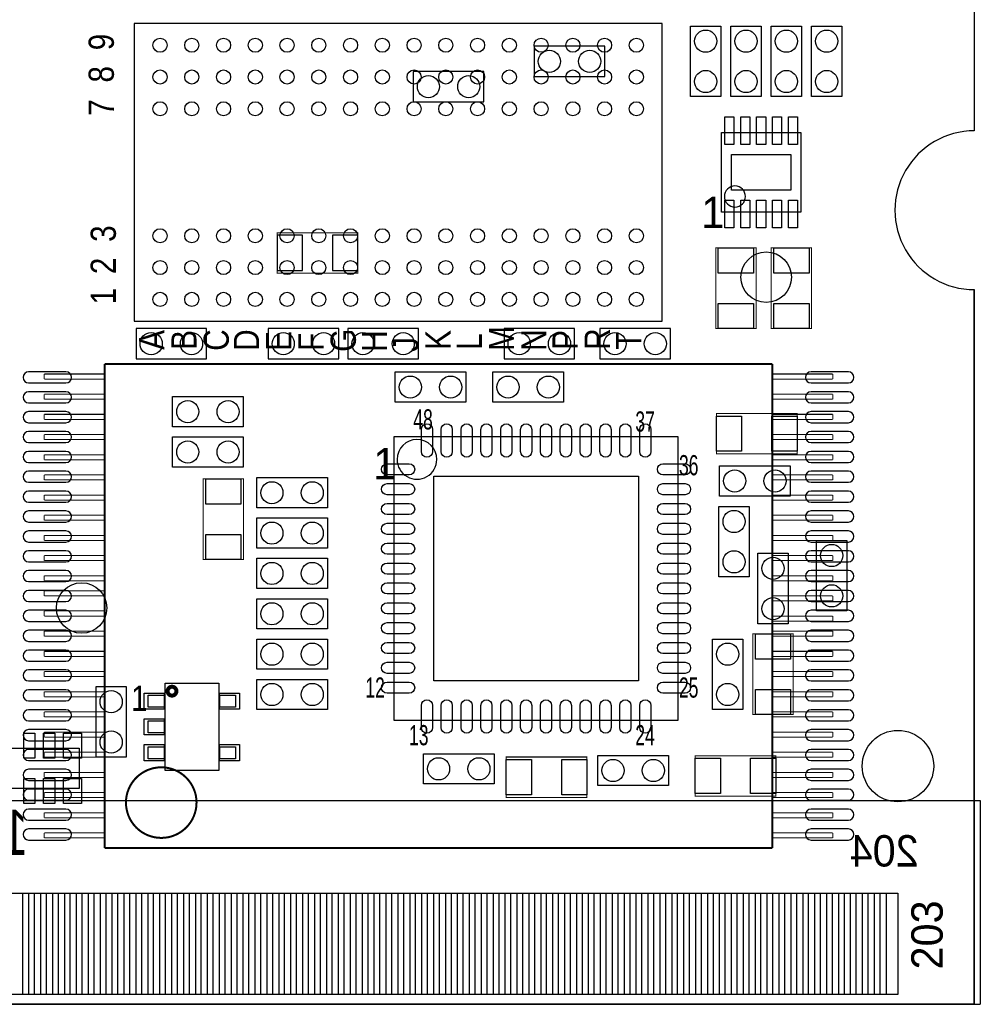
# Model space of a CAD drawing. Extents: x 0 to 67.8, y -2.4 to 38.6.
# Tile 5 of 6: x 43.6 to 67.8, y 0 to 24.8. Entities that reach past the tile are written whole.
import ezdxf
from ezdxf.enums import TextEntityAlignment as Align

# ---------------------------------------------------------------- set-up
doc = ezdxf.new("R2010")
doc.units = 0
for name, color, linetype in [('BG_OUTLINE', 3, 'CONTINUOUS'), ('PG_ASSEMBLY_BOTTOM', 4, 'CONTINUOUS'), ('PG_ASSEMBLY_TOP', 5, 'CONTINUOUS'), ('PIN_BOTTOM', 7, 'CONTINUOUS'), ('PIN_TOP', 6, 'CONTINUOUS')]:
    doc.layers.add(name, color=color, linetype=linetype)

msp = doc.modelspace()

# ---------------------------------------------------------------- linework, layer by layer
at = {"layer": 'BG_OUTLINE'}
msp.add_lwpolyline([(67.600068, 0), (25.299924, 0), (25.299924, 3.75412, 0.414116), (24.800052, 4.253992, 0.414221), (24.299926, 3.75412), (24.299926, 0), (0, 0), (0, 17.999964, 0.41415), (1.999996, 19.99996, 0.414214), (0, 21.999956), (0, 38.600126), (67.600068, 38.600126), (67.600068, 21.999956, 1.000034), (67.600068, 17.999964)], format="xyb", close=True, dxfattribs=at)
for points in [[(67.600068, 37.500052), (67.600068, 21.999956)], [(67.600068, 0), (67.600068, 17.999964)], [(67.600068, 17.999964), (67.600068, 0)], [(25.30094, 3.75412), (25.30094, 0), (67.750944, 0)], [(25.299924, 0), (67.600068, 0)], [(67.600068, 0), (25.299924, 0)]]:
    msp.add_lwpolyline(points, dxfattribs=at)
msp.add_lwpolyline([(67.600068, 21.999956, 1.000034), (67.600068, 17.999964)], format="xyb", dxfattribs=at)
msp.add_lwpolyline([(67.600068, 21.999956, 1.000034), (67.600068, 17.999964)], format="xyb", dxfattribs=at)
at = {"layer": 'PG_ASSEMBLY_BOTTOM'}
for points in [[(58.293, 24.13), (56.515, 24.13), (56.515, 23.368), (58.293, 23.368)], [(55.245, 23.495), (53.467, 23.495), (53.467, 22.733), (55.245, 22.733)], [(48.26, 17.018), (46.482, 17.018), (46.482, 16.256), (48.26, 16.256)], [(49.8094, 16.256), (51.5874, 16.256), (51.5874, 17.018), (49.8094, 17.018)], [(51.816, 16.256), (53.594, 16.256), (53.594, 17.018), (51.816, 17.018)], [(55.753, 16.256), (57.531, 16.256), (57.531, 17.018), (55.753, 17.018)], [(59.944, 17.018), (58.166, 17.018), (58.166, 16.256), (59.944, 16.256)]]:
    msp.add_lwpolyline(points, close=True, dxfattribs=at)
at = {"layer": 'PG_ASSEMBLY_BOTTOM', "const_width": 0.0254}
msp.add_lwpolyline([(50.038, 18.415), (52.07, 18.415), (52.07, 19.431), (50.038, 19.431)], close=True, dxfattribs=at)
at = {"layer": 'PG_ASSEMBLY_BOTTOM'}
for points, const_width in [([(62.5094, 16.129), (45.6946, 16.129)], 0.0508), ([(45.6946, 16.129), (45.6946, 3.937)], 0.0508), ([(62.5094, 3.937), (62.5094, 16.129)], 0.0508), ([(44.1706, 15.875), (45.6946, 15.875)], 0.0254), ([(44.1706, 15.748), (44.1706, 15.875)], 0.0254), ([(62.5094, 15.875), (64.0334, 15.875)], 0.0254), ([(64.0334, 15.875), (64.0334, 15.748)], 0.0254), ([(45.6946, 15.748), (44.1706, 15.748)], 0.0254), ([(64.0334, 15.748), (62.5094, 15.748)], 0.0254), ([(44.1706, 15.367), (45.6946, 15.367)], 0.0254), ([(44.1706, 15.24), (44.1706, 15.367)], 0.0254), ([(62.5094, 15.367), (64.0334, 15.367)], 0.0254), ([(64.0334, 15.367), (64.0334, 15.24)], 0.0254), ([(45.6946, 15.24), (44.1706, 15.24)], 0.0254), ([(64.0334, 15.24), (62.5094, 15.24)], 0.0254), ([(44.1706, 14.859), (45.6946, 14.859)], 0.0254), ([(44.1706, 14.732), (44.1706, 14.859)], 0.0254), ([(45.6946, 14.732), (44.1706, 14.732)], 0.0254), ([(62.5094, 14.859), (64.0334, 14.859)], 0.0254), ([(64.0334, 14.732), (62.5094, 14.732)], 0.0254), ([(64.0334, 14.859), (64.0334, 14.732)], 0.0254), ([(44.1706, 14.351), (45.6946, 14.351)], 0.0254), ([(44.1706, 14.224), (44.1706, 14.351)], 0.0254), ([(45.6946, 14.224), (44.1706, 14.224)], 0.0254), ([(62.5094, 14.351), (64.0334, 14.351)], 0.0254), ([(64.0334, 14.224), (62.5094, 14.224)], 0.0254), ([(64.0334, 14.351), (64.0334, 14.224)], 0.0254), ([(44.1706, 13.843), (45.6946, 13.843)], 0.0254), ([(44.1706, 13.716), (44.1706, 13.843)], 0.0254), ([(45.6946, 13.716), (44.1706, 13.716)], 0.0254), ([(62.5094, 13.843), (64.0334, 13.843)], 0.0254), ([(64.0334, 13.716), (62.5094, 13.716)], 0.0254), ([(64.0334, 13.843), (64.0334, 13.716)], 0.0254), ([(44.1706, 13.335), (45.6946, 13.335)], 0.0254), ([(44.1706, 13.208), (44.1706, 13.335)], 0.0254), ([(45.6946, 13.208), (44.1706, 13.208)], 0.0254), ([(62.5094, 13.335), (64.0334, 13.335)], 0.0254), ([(64.0334, 13.208), (62.5094, 13.208)], 0.0254), ([(64.0334, 13.335), (64.0334, 13.208)], 0.0254), ([(44.1706, 12.827), (45.6946, 12.827)], 0.0254), ([(44.1706, 12.7), (44.1706, 12.827)], 0.0254), ([(45.6946, 12.7), (44.1706, 12.7)], 0.0254), ([(62.5094, 12.827), (64.0334, 12.827)], 0.0254), ([(64.0334, 12.7), (62.5094, 12.7)], 0.0254), ([(64.0334, 12.827), (64.0334, 12.7)], 0.0254), ([(44.1706, 12.319), (45.6946, 12.319)], 0.0254), ([(44.1706, 12.192), (44.1706, 12.319)], 0.0254), ([(45.6946, 12.192), (44.1706, 12.192)], 0.0254), ([(62.5094, 12.319), (64.0334, 12.319)], 0.0254), ([(64.0334, 12.192), (62.5094, 12.192)], 0.0254), ([(64.0334, 12.319), (64.0334, 12.192)], 0.0254), ([(44.1706, 11.811), (45.6946, 11.811)], 0.0254), ([(44.1706, 11.684), (44.1706, 11.811)], 0.0254), ([(45.6946, 11.684), (44.1706, 11.684)], 0.0254), ([(62.5094, 11.811), (64.0334, 11.811)], 0.0254), ([(64.0334, 11.684), (62.5094, 11.684)], 0.0254), ([(64.0334, 11.811), (64.0334, 11.684)], 0.0254), ([(44.1706, 11.303), (45.6946, 11.303)], 0.0254), ([(44.1706, 11.176), (44.1706, 11.303)], 0.0254), ([(45.6946, 11.176), (44.1706, 11.176)], 0.0254), ([(62.5094, 11.303), (64.0334, 11.303)], 0.0254), ([(64.0334, 11.176), (62.5094, 11.176)], 0.0254), ([(64.0334, 11.303), (64.0334, 11.176)], 0.0254), ([(44.1706, 10.795), (45.6946, 10.795)], 0.0254), ([(44.1706, 10.668), (44.1706, 10.795)], 0.0254), ([(45.6946, 10.668), (44.1706, 10.668)], 0.0254), ([(62.5094, 10.795), (64.0334, 10.795)], 0.0254), ([(64.0334, 10.668), (62.5094, 10.668)], 0.0254), ([(64.0334, 10.795), (64.0334, 10.668)], 0.0254), ([(44.1706, 10.414), (45.6946, 10.414)], 0.0254), ([(44.1706, 10.287), (44.1706, 10.414)], 0.0254), ([(45.6946, 10.287), (44.1706, 10.287)], 0.0254), ([(62.5094, 10.287), (64.0334, 10.287)], 0.0254), ([(64.0334, 10.16), (62.5094, 10.16)], 0.0254), ([(64.0334, 10.287), (64.0334, 10.16)], 0.0254), ([(44.1706, 9.906), (45.6946, 9.906)], 0.0254), ([(44.1706, 9.779), (44.1706, 9.906)], 0.0254), ([(45.6946, 9.779), (44.1706, 9.779)], 0.0254), ([(62.5094, 9.779), (64.0334, 9.779)], 0.0254), ([(64.0334, 9.779), (64.0334, 9.652)], 0.0254), ([(64.0334, 9.652), (62.5094, 9.652)], 0.0254), ([(44.1706, 9.398), (45.6946, 9.398)], 0.0254), ([(44.1706, 9.271), (44.1706, 9.398)], 0.0254), ([(45.6946, 9.271), (44.1706, 9.271)], 0.0254), ([(62.5094, 9.398), (64.0334, 9.398)], 0.0254), ([(64.0334, 9.271), (62.5094, 9.271)], 0.0254), ([(64.0334, 9.398), (64.0334, 9.271)], 0.0254), ([(44.1706, 8.89), (45.6946, 8.89)], 0.0254), ([(44.1706, 8.763), (44.1706, 8.89)], 0.0254), ([(45.6946, 8.763), (44.1706, 8.763)], 0.0254), ([(62.5094, 8.89), (64.0334, 8.89)], 0.0254), ([(64.0334, 8.763), (62.5094, 8.763)], 0.0254), ([(64.0334, 8.89), (64.0334, 8.763)], 0.0254), ([(44.1706, 8.382), (45.6946, 8.382)], 0.0254), ([(44.1706, 8.255), (44.1706, 8.382)], 0.0254), ([(45.6946, 8.255), (44.1706, 8.255)], 0.0254), ([(62.5094, 8.382), (64.0334, 8.382)], 0.0254), ([(64.0334, 8.255), (62.5094, 8.255)], 0.0254), ([(64.0334, 8.382), (64.0334, 8.255)], 0.0254), ([(44.1706, 7.874), (45.6946, 7.874)], 0.0254), ([(44.1706, 7.747), (44.1706, 7.874)], 0.0254), ([(45.6946, 7.747), (44.1706, 7.747)], 0.0254), ([(62.5094, 7.874), (64.0334, 7.874)], 0.0254), ([(64.0334, 7.747), (62.5094, 7.747)], 0.0254), ([(64.0334, 7.874), (64.0334, 7.747)], 0.0254), ([(44.1706, 7.366), (45.6946, 7.366)], 0.0254), ([(44.1706, 7.239), (44.1706, 7.366)], 0.0254), ([(45.6946, 7.239), (44.1706, 7.239)], 0.0254), ([(62.5094, 7.366), (64.0334, 7.366)], 0.0254), ([(64.0334, 7.239), (62.5094, 7.239)], 0.0254), ([(64.0334, 7.366), (64.0334, 7.239)], 0.0254), ([(44.1706, 6.858), (45.6946, 6.858)], 0.0254), ([(44.1706, 6.731), (44.1706, 6.858)], 0.0254), ([(45.6946, 6.731), (44.1706, 6.731)], 0.0254), ([(62.5094, 6.858), (64.0334, 6.858)], 0.0254), ([(64.0334, 6.731), (62.5094, 6.731)], 0.0254), ([(64.0334, 6.858), (64.0334, 6.731)], 0.0254), ([(44.1706, 6.35), (45.6946, 6.35)], 0.0254), ([(44.1706, 6.223), (44.1706, 6.35)], 0.0254), ([(45.6946, 6.223), (44.1706, 6.223)], 0.0254), ([(62.5094, 6.35), (64.0334, 6.35)], 0.0254), ([(64.0334, 6.223), (62.5094, 6.223)], 0.0254), ([(64.0334, 6.35), (64.0334, 6.223)], 0.0254), ([(44.1706, 5.842), (45.6946, 5.842)], 0.0254), ([(44.1706, 5.715), (44.1706, 5.842)], 0.0254), ([(45.6946, 5.715), (44.1706, 5.715)], 0.0254), ([(62.5094, 5.842), (64.0334, 5.842)], 0.0254), ([(64.0334, 5.715), (62.5094, 5.715)], 0.0254), ([(64.0334, 5.842), (64.0334, 5.715)], 0.0254), ([(44.1706, 5.334), (45.6946, 5.334)], 0.0254), ([(44.1706, 5.207), (44.1706, 5.334)], 0.0254), ([(45.6946, 5.207), (44.1706, 5.207)], 0.0254), ([(62.5094, 5.334), (64.0334, 5.334)], 0.0254), ([(64.0334, 5.207), (62.5094, 5.207)], 0.0254), ([(64.0334, 5.334), (64.0334, 5.207)], 0.0254), ([(44.1706, 4.826), (45.6946, 4.826)], 0.0254), ([(44.1706, 4.699), (44.1706, 4.826)], 0.0254), ([(62.5094, 4.826), (64.0334, 4.826)], 0.0254), ([(64.0334, 4.826), (64.0334, 4.699)], 0.0254), ([(45.6946, 4.699), (44.1706, 4.699)], 0.0254), ([(64.0334, 4.699), (62.5094, 4.699)], 0.0254), ([(44.1706, 4.318), (45.6946, 4.318)], 0.0254), ([(44.1706, 4.191), (44.1706, 4.318)], 0.0254), ([(62.5094, 4.318), (64.0334, 4.318)], 0.0254), ([(64.0334, 4.318), (64.0334, 4.191)], 0.0254), ([(45.6946, 4.191), (44.1706, 4.191)], 0.0254), ([(64.0334, 4.191), (62.5094, 4.191)], 0.0254), ([(45.6946, 3.937), (62.5094, 3.937)], 0.0508)]:
    msp.add_lwpolyline(points, dxfattribs=dict(at, const_width=const_width))
at = {"layer": 'PG_ASSEMBLY_BOTTOM', "const_width": 0.0508}
msp.add_lwpolyline([(48.006, 5.08, 1), (46.228, 5.08, 1)], format="xyb", close=True, dxfattribs=at)
at = {"layer": 'PG_ASSEMBLY_TOP'}
for points in [[(59.735974, 17.204944), (59.735974, 24.705056), (46.436026, 24.705056), (46.436026, 17.204944)], [(61.214, 24.638), (61.214, 22.86), (60.452, 22.86), (60.452, 24.638)], [(61.468, 22.86), (61.468, 24.638), (62.23, 24.638), (62.23, 22.86)], [(63.246, 24.638), (63.246, 22.86), (62.484, 22.86), (62.484, 24.638)], [(64.262, 24.638), (64.262, 22.86), (63.5, 22.86), (63.5, 24.638)], [(61.230002, 21.954998), (63.229998, 21.954998), (63.229998, 19.955002), (61.230002, 19.955002)], [(54.7878, 15.1638), (53.0098, 15.1638), (53.0098, 15.9258), (54.7878, 15.9258)], [(57.25033, 15.1638), (55.47233, 15.1638), (55.47233, 15.9258), (57.25033, 15.9258)], [(49.182274, 14.545564), (47.404274, 14.545564), (47.404274, 15.307564), (49.182274, 15.307564)], [(49.182274, 13.529564), (47.404274, 13.529564), (47.404274, 14.291564), (49.182274, 14.291564)], [(52.9844, 7.149338), (52.9844, 14.299438), (60.1345, 14.299438), (60.1345, 7.149338)], [(62.96025, 12.799568), (61.18225, 12.799568), (61.18225, 13.561568), (62.96025, 13.561568)], [(49.52365, 13.264388), (51.30165, 13.264388), (51.30165, 12.502388), (49.52365, 12.502388)], [(61.929264, 12.54125), (61.929264, 10.76325), (61.167264, 10.76325), (61.167264, 12.54125)], [(49.52365, 12.248388), (51.30165, 12.248388), (51.30165, 11.486388), (49.52365, 11.486388)], [(63.627, 9.906), (63.627, 11.684), (64.389, 11.684), (64.389, 9.906)], [(49.52365, 11.232388), (51.30165, 11.232388), (51.30165, 10.470388), (49.52365, 10.470388)], [(62.90945, 11.359388), (62.90945, 9.581388), (62.14745, 9.581388), (62.14745, 11.359388)], [(49.52365, 10.216388), (51.30165, 10.216388), (51.30165, 9.454388), (49.52365, 9.454388)], [(49.52365, 9.200388), (51.30165, 9.200388), (51.30165, 8.438388), (49.52365, 8.438388)], [(61.76645, 9.200388), (61.76645, 7.422388), (61.00445, 7.422388), (61.00445, 9.200388)], [(49.52365, 8.184388), (51.30165, 8.184388), (51.30165, 7.422388), (49.52365, 7.422388)], [(45.475144, 6.224778), (45.475144, 8.002778), (46.237144, 8.002778), (46.237144, 6.224778)], [(47.212504, 8.086598), (48.563784, 8.086598), (48.563784, 5.886958), (47.212504, 5.886958)], [(46.788324, 7.786878), (47.187104, 7.786878), (47.187104, 7.487158), (46.788324, 7.487158)], [(48.589184, 7.786878), (48.987964, 7.786878), (48.987964, 7.487158), (48.589184, 7.487158)], [(46.788324, 7.136638), (47.187104, 7.136638), (47.187104, 6.836918), (46.788324, 6.836918)], [(43.0403, 6.4516), (45.0469, 6.4516), (45.0469, 5.4356), (43.0403, 5.4356)], [(46.788324, 6.486398), (47.187104, 6.486398), (47.187104, 6.186678), (46.788324, 6.186678)], [(48.589184, 6.486398), (48.987964, 6.486398), (48.987964, 6.186678), (48.589184, 6.186678)], [(53.72227, 6.312408), (55.50027, 6.312408), (55.50027, 5.550408), (53.72227, 5.550408)], [(58.11647, 6.269228), (59.89447, 6.269228), (59.89447, 5.507228), (58.11647, 5.507228)]]:
    msp.add_lwpolyline(points, close=True, dxfattribs=at)
for points in [[(61.834776, 20.3454, 1), (61.304424, 20.3454, 1)], [(54.059582, 13.724382, 1), (53.059318, 13.724394, 1)]]:
    msp.add_lwpolyline(points, format="xyb", close=True, dxfattribs=at)
at = {"layer": 'PG_ASSEMBLY_TOP', "const_width": 0.0254}
for points in [[(61.087, 17.018), (61.087, 19.05), (62.103, 19.05), (62.103, 17.018)], [(62.484, 17.018), (62.484, 19.05), (63.5, 19.05), (63.5, 17.018)], [(63.135256, 13.864082), (61.103256, 13.864082), (61.103256, 14.880082), (63.135256, 14.880082)], [(49.189386, 13.231622), (49.189386, 11.199622), (48.173386, 11.199622), (48.173386, 13.231622)], [(63.03645, 9.327388), (63.03645, 7.295388), (62.02045, 7.295388), (62.02045, 9.327388)], [(57.83961, 5.212588), (55.80761, 5.212588), (55.80761, 6.228588), (57.83961, 6.228588)], [(62.599062, 5.242814), (60.567062, 5.242814), (60.567062, 6.258814), (62.599062, 6.258814)]]:
    msp.add_lwpolyline(points, close=True, dxfattribs=at)
at = {"layer": 'PG_ASSEMBLY_TOP', "const_width": 0.09906}
msp.add_lwpolyline([(47.500032, 7.8867, 1), (47.276256, 7.886856, 1)], format="xyb", close=True, dxfattribs=at)
at = {"layer": 'PG_ASSEMBLY_TOP'}
msp.add_lwpolyline([(0.001016, 0), (0.001016, 5.129022), (67.750944, 5.129022), (67.750944, 0)], dxfattribs=at)
msp.add_lwpolyline([(24.300942, 0), (24.300942, 3.75412, -0.99992), (25.30094, 3.75412), (25.30094, 0), (67.750944, 0)], format="xyb", dxfattribs=at)
at = {"layer": 'PIN_BOTTOM'}
for points in [[(50.673, 18.4785), (50.673, 19.3675), (50.038, 19.3675), (50.038, 18.4785)], [(52.07, 18.4785), (52.07, 19.3675), (51.435, 19.3675), (51.435, 18.4785)], [(43.626024, 0.249936), (43.626024, 2.799842), (44.076112, 2.799842), (44.076112, 0.249936)], [(44.225972, 0.249936), (44.225972, 2.799842), (44.67606, 2.799842), (44.67606, 0.249936)], [(44.82592, 0.249936), (44.82592, 2.799842), (45.276008, 2.799842), (45.276008, 0.249936)], [(45.425868, 0.249936), (45.425868, 2.799842), (45.875956, 2.799842), (45.875956, 0.249936)], [(46.025816, 0.249936), (46.025816, 2.799842), (46.475904, 2.799842), (46.475904, 0.249936)], [(46.626018, 0.249936), (46.626018, 2.799842), (47.076106, 2.799842), (47.076106, 0.249936)], [(47.225966, 0.249936), (47.225966, 2.799842), (47.676054, 2.799842), (47.676054, 0.249936)], [(47.825914, 0.249936), (47.825914, 2.799842), (48.276002, 2.799842), (48.276002, 0.249936)], [(48.425862, 0.249936), (48.425862, 2.799842), (48.87595, 2.799842), (48.87595, 0.249936)], [(49.02581, 0.249936), (49.02581, 2.799842), (49.475898, 2.799842), (49.475898, 0.249936)], [(49.626012, 0.249936), (49.626012, 2.799842), (50.0761, 2.799842), (50.0761, 0.249936)], [(50.22596, 0.249936), (50.22596, 2.799842), (50.676048, 2.799842), (50.676048, 0.249936)], [(50.825908, 0.249936), (50.825908, 2.799842), (51.275996, 2.799842), (51.275996, 0.249936)], [(51.425856, 0.249936), (51.425856, 2.799842), (51.875944, 2.799842), (51.875944, 0.249936)], [(52.026058, 0.249936), (52.026058, 2.799842), (52.476146, 2.799842), (52.476146, 0.249936)], [(52.626006, 0.249936), (52.626006, 2.799842), (53.076094, 2.799842), (53.076094, 0.249936)], [(53.225954, 0.249936), (53.225954, 2.799842), (53.676042, 2.799842), (53.676042, 0.249936)], [(53.825902, 0.249936), (53.825902, 2.799842), (54.27599, 2.799842), (54.27599, 0.249936)], [(54.42585, 0.249936), (54.42585, 2.799842), (54.875938, 2.799842), (54.875938, 0.249936)], [(55.026052, 0.249936), (55.026052, 2.799842), (55.47614, 2.799842), (55.47614, 0.249936)], [(55.626, 0.249936), (55.626, 2.799842), (56.076088, 2.799842), (56.076088, 0.249936)], [(56.225948, 0.249936), (56.225948, 2.799842), (56.676036, 2.799842), (56.676036, 0.249936)], [(56.825896, 0.249936), (56.825896, 2.799842), (57.275984, 2.799842), (57.275984, 0.249936)], [(57.425844, 0.249936), (57.425844, 2.799842), (57.875932, 2.799842), (57.875932, 0.249936)], [(58.026046, 0.249936), (58.026046, 2.799842), (58.476134, 2.799842), (58.476134, 0.249936)], [(58.625994, 0.249936), (58.625994, 2.799842), (59.076082, 2.799842), (59.076082, 0.249936)], [(59.225942, 0.249936), (59.225942, 2.799842), (59.67603, 2.799842), (59.67603, 0.249936)], [(59.82589, 0.249936), (59.82589, 2.799842), (60.275978, 2.799842), (60.275978, 0.249936)], [(60.425838, 0.249936), (60.425838, 2.799842), (60.875926, 2.799842), (60.875926, 0.249936)], [(61.02604, 0.249936), (61.02604, 2.799842), (61.476128, 2.799842), (61.476128, 0.249936)], [(61.625988, 0.249936), (61.625988, 2.799842), (62.076076, 2.799842), (62.076076, 0.249936)], [(62.225936, 0.249936), (62.225936, 2.799842), (62.676024, 2.799842), (62.676024, 0.249936)], [(62.825884, 0.249936), (62.825884, 2.799842), (63.275972, 2.799842), (63.275972, 0.249936)], [(63.425832, 0.249936), (63.425832, 2.799842), (63.87592, 2.799842), (63.87592, 0.249936)], [(64.026034, 0.249936), (64.026034, 2.799842), (64.476122, 2.799842), (64.476122, 0.249936)], [(64.625982, 0.249936), (64.625982, 2.799842), (65.07607, 2.799842), (65.07607, 0.249936)], [(65.22593, 0.249936), (65.22593, 2.799842), (65.676018, 2.799842), (65.676018, 0.249936)]]:
    msp.add_lwpolyline(points, close=True, dxfattribs=at)
for points in [[(44.7167, 15.92834), (43.7769, 15.92834, 1), (43.7769, 15.64894), (44.7167, 15.64894, 1)], [(64.4271, 15.92834), (63.4873, 15.92834, 1), (63.4873, 15.64894), (64.4271, 15.64894, 1)], [(44.7167, 15.42796), (43.7769, 15.42796, 1), (43.7769, 15.14856), (44.7167, 15.14856, 1)], [(64.4271, 15.42796), (63.4873, 15.42796, 1), (63.4873, 15.14856), (64.4271, 15.14856, 1)], [(44.7167, 14.92758), (43.7769, 14.92758, 1), (43.7769, 14.64818), (44.7167, 14.64818, 1)], [(64.4271, 14.92758), (63.4873, 14.92758, 1), (63.4873, 14.64818), (64.4271, 14.64818, 1)], [(44.7167, 14.4272), (43.7769, 14.4272, 1), (43.7769, 14.1478), (44.7167, 14.1478, 1)], [(64.4271, 14.4272), (63.4873, 14.4272, 1), (63.4873, 14.1478), (64.4271, 14.1478, 1)], [(44.7167, 13.92682), (43.7769, 13.92682, 1), (43.7769, 13.64742), (44.7167, 13.64742, 1)], [(64.4271, 13.92682), (63.4873, 13.92682, 1), (63.4873, 13.64742), (64.4271, 13.64742, 1)], [(44.7167, 13.42644), (43.7769, 13.42644, 1), (43.7769, 13.14704), (44.7167, 13.14704, 1)], [(64.4271, 13.42644), (63.4873, 13.42644, 1), (63.4873, 13.14704), (64.4271, 13.14704, 1)], [(44.7167, 12.92606), (43.7769, 12.92606, 1), (43.7769, 12.64666), (44.7167, 12.64666, 1)], [(64.4271, 12.92606), (63.4873, 12.92606, 1), (63.4873, 12.64666), (64.4271, 12.64666, 1)], [(44.7167, 12.42568), (43.7769, 12.42568, 1), (43.7769, 12.14628), (44.7167, 12.14628, 1)], [(64.4271, 12.42568), (63.4873, 12.42568, 1), (63.4873, 12.14628), (64.4271, 12.14628, 1)], [(44.7167, 11.92276), (43.7769, 11.92276, 1), (43.7769, 11.64336), (44.7167, 11.64336, 1)], [(64.4271, 11.92276), (63.4873, 11.92276, 1), (63.4873, 11.64336), (64.4271, 11.64336, 1)], [(44.7167, 11.42492), (43.7769, 11.42492, 1), (43.7769, 11.14552), (44.7167, 11.14552, 1)], [(64.4271, 11.42492), (63.4873, 11.42492, 1), (63.4873, 11.14552), (64.4271, 11.14552, 1)], [(44.7167, 10.92454), (43.7769, 10.92454, 1), (43.7769, 10.64514), (44.7167, 10.64514, 1)], [(64.4271, 10.92454), (63.4873, 10.92454, 1), (63.4873, 10.64514), (64.4271, 10.64514, 1)], [(44.7167, 10.42162), (43.7769, 10.42162, 1), (43.7769, 10.14222), (44.7167, 10.14222, 1)], [(64.4271, 10.42162), (63.4873, 10.42162, 1), (63.4873, 10.14222), (64.4271, 10.14222, 1)], [(44.7167, 9.92378), (43.7769, 9.92378, 1), (43.7769, 9.64438), (44.7167, 9.64438, 1)], [(64.4271, 9.92378), (63.4873, 9.92378, 1), (63.4873, 9.64438), (64.4271, 9.64438, 1)], [(44.7167, 9.42086), (43.7769, 9.42086, 1), (43.7769, 9.14146), (44.7167, 9.14146, 1)], [(64.4271, 9.42086), (63.4873, 9.42086, 1), (63.4873, 9.14146), (64.4271, 9.14146, 1)], [(44.7167, 8.92048), (43.7769, 8.92048, 1), (43.7769, 8.64108), (44.7167, 8.64108, 1)], [(64.4271, 8.92048), (63.4873, 8.92048, 1), (63.4873, 8.64108), (64.4271, 8.64108, 1)], [(44.7167, 8.42264), (43.7769, 8.42264, 1), (43.7769, 8.14324), (44.7167, 8.14324, 1)], [(64.4271, 8.42264), (63.4873, 8.42264, 1), (63.4873, 8.14324), (64.4271, 8.14324, 1)], [(44.7167, 7.91972), (43.7769, 7.91972, 1), (43.7769, 7.64032), (44.7167, 7.64032, 1)], [(64.4271, 7.91972), (63.4873, 7.91972, 1), (63.4873, 7.64032), (64.4271, 7.64032, 1)], [(44.7167, 7.41934), (43.7769, 7.41934, 1), (43.7769, 7.13994), (44.7167, 7.13994, 1)], [(64.4271, 7.41934), (63.4873, 7.41934, 1), (63.4873, 7.13994), (64.4271, 7.13994, 1)], [(44.7167, 6.91896), (43.7769, 6.91896, 1), (43.7769, 6.63956), (44.7167, 6.63956, 1)], [(64.4271, 6.91896), (63.4873, 6.91896, 1), (63.4873, 6.63956), (64.4271, 6.63956, 1)], [(44.7167, 6.41858), (43.7769, 6.41858, 1), (43.7769, 6.13918), (44.7167, 6.13918, 1)], [(64.4271, 6.41858), (63.4873, 6.41858, 1), (63.4873, 6.13918), (64.4271, 6.13918, 1)], [(44.7167, 5.9182), (43.7769, 5.9182, 1), (43.7769, 5.6388), (44.7167, 5.6388, 1)], [(64.4271, 5.9182), (63.4873, 5.9182, 1), (63.4873, 5.6388), (64.4271, 5.6388, 1)], [(44.7167, 5.41782), (43.7769, 5.41782, 1), (43.7769, 5.13842), (44.7167, 5.13842, 1)], [(64.4271, 5.41782), (63.4873, 5.41782, 1), (63.4873, 5.13842), (64.4271, 5.13842, 1)], [(44.7167, 4.91744), (43.7769, 4.91744, 1), (43.7769, 4.63804), (44.7167, 4.63804, 1)], [(64.4271, 4.91744), (63.4873, 4.91744, 1), (63.4873, 4.63804), (64.4271, 4.63804, 1)], [(44.7167, 4.41706), (43.7769, 4.41706, 1), (43.7769, 4.13766), (44.7167, 4.13766, 1)], [(64.4271, 4.41706), (63.4873, 4.41706, 1), (63.4873, 4.13766), (64.4271, 4.13766, 1)]]:
    msp.add_lwpolyline(points, format="xyb", close=True, dxfattribs=at)
for centre, radius in [((56.896, 23.749), 0.2794), ((57.912, 23.749), 0.2794), ((53.848, 23.114), 0.2794), ((54.864, 23.114), 0.2794), ((62.357, 18.3134), 0.635), ((46.863, 16.637), 0.2794), ((47.879, 16.637), 0.2794), ((50.1904, 16.637), 0.2794), ((51.2064, 16.637), 0.2794), ((52.197, 16.637), 0.2794), ((53.213, 16.637), 0.2794), ((56.134, 16.637), 0.2794), ((57.15, 16.637), 0.2794), ((58.547, 16.637), 0.2794), ((59.563, 16.637), 0.2794), ((65.676018, 5.999988), 0.900049)]:
    msp.add_circle(centre, radius, dxfattribs=at)
at = {"layer": 'PIN_TOP'}
for points in [[(61.314838, 21.655024), (61.314838, 22.355048), (61.544962, 22.355048), (61.544962, 21.655024)], [(61.714888, 21.655024), (61.714888, 22.355048), (61.945012, 22.355048), (61.945012, 21.655024)], [(62.114938, 21.655024), (62.114938, 22.355048), (62.345062, 22.355048), (62.345062, 21.655024)], [(62.514988, 21.655024), (62.514988, 22.355048), (62.745112, 22.355048), (62.745112, 21.655024)], [(62.915038, 21.655024), (62.915038, 22.355048), (63.145162, 22.355048), (63.145162, 21.655024)], [(61.479938, 20.504912), (61.479938, 21.404834), (62.980062, 21.404834), (62.980062, 20.504912)], [(61.314838, 19.554952), (61.314838, 20.254976), (61.544962, 20.254976), (61.544962, 19.554952)], [(61.714888, 19.554952), (61.714888, 20.254976), (61.945012, 20.254976), (61.945012, 19.554952)], [(62.114938, 19.554952), (62.114938, 20.254976), (62.345062, 20.254976), (62.345062, 19.554952)], [(62.514988, 19.554952), (62.514988, 20.254976), (62.745112, 20.254976), (62.745112, 19.554952)], [(62.915038, 19.554952), (62.915038, 20.254976), (63.145162, 20.254976), (63.145162, 19.554952)], [(61.1505, 19.05), (62.0395, 19.05), (62.0395, 18.415), (61.1505, 18.415)], [(62.5475, 19.05), (63.4365, 19.05), (63.4365, 18.415), (62.5475, 18.415)], [(61.1505, 17.653), (62.0395, 17.653), (62.0395, 17.018), (61.1505, 17.018)], [(62.5475, 17.653), (63.4365, 17.653), (63.4365, 17.018), (62.5475, 17.018)], [(61.103256, 13.927582), (61.103256, 14.816582), (61.738256, 14.816582), (61.738256, 13.927582)], [(62.500256, 13.927582), (62.500256, 14.816582), (63.135256, 14.816582), (63.135256, 13.927582)], [(49.125886, 12.596622), (48.236886, 12.596622), (48.236886, 13.231622), (49.125886, 13.231622)], [(59.13755, 8.146288), (53.98135, 8.146288), (53.98135, 13.302488), (59.13755, 13.302488)], [(49.125886, 11.199622), (48.236886, 11.199622), (48.236886, 11.834622), (49.125886, 11.834622)], [(62.97295, 8.692388), (62.08395, 8.692388), (62.08395, 9.327388), (62.97295, 9.327388)], [(46.684184, 7.840218), (47.192184, 7.840218), (47.192184, 7.433818), (46.684184, 7.433818)], [(48.584104, 7.840218), (49.092104, 7.840218), (49.092104, 7.433818), (48.584104, 7.433818)], [(62.97295, 7.295388), (62.08395, 7.295388), (62.08395, 7.930388), (62.97295, 7.930388)], [(46.684184, 7.189978), (47.192184, 7.189978), (47.192184, 6.783578), (46.684184, 6.783578)], [(43.654218, 6.1976), (43.654218, 6.8326), (43.933618, 6.8326), (43.933618, 6.1976)], [(44.154344, 6.1976), (44.154344, 6.8326), (44.433744, 6.8326), (44.433744, 6.1976)], [(44.65447, 6.1976), (44.65447, 6.8326), (45.11167, 6.8326), (45.11167, 6.1976)], [(46.684184, 6.539738), (47.192184, 6.539738), (47.192184, 6.133338), (46.684184, 6.133338)], [(48.584104, 6.539738), (49.092104, 6.539738), (49.092104, 6.133338), (48.584104, 6.133338)], [(55.80761, 5.276088), (55.80761, 6.165088), (56.44261, 6.165088), (56.44261, 5.276088)], [(57.20461, 5.276088), (57.20461, 6.165088), (57.83961, 6.165088), (57.83961, 5.276088)], [(60.567062, 5.306314), (60.567062, 6.195314), (61.202062, 6.195314), (61.202062, 5.306314)], [(61.964062, 5.306314), (61.964062, 6.195314), (62.599062, 6.195314), (62.599062, 5.306314)], [(43.653456, 5.0546), (43.653456, 5.6896), (43.932856, 5.6896), (43.932856, 5.0546)], [(44.153582, 5.0546), (44.153582, 5.6896), (44.432982, 5.6896), (44.432982, 5.0546)], [(44.653708, 5.0546), (44.653708, 5.6896), (45.110908, 5.6896), (45.110908, 5.0546)], [(43.32605, 0.249936), (43.32605, 2.799842), (43.776138, 2.799842), (43.776138, 0.249936)], [(43.925998, 0.249936), (43.925998, 2.799842), (44.376086, 2.799842), (44.376086, 0.249936)], [(44.525946, 0.249936), (44.525946, 2.799842), (44.976034, 2.799842), (44.976034, 0.249936)], [(45.125894, 0.249936), (45.125894, 2.799842), (45.575982, 2.799842), (45.575982, 0.249936)], [(45.725842, 0.249936), (45.725842, 2.799842), (46.17593, 2.799842), (46.17593, 0.249936)], [(46.326044, 0.249936), (46.326044, 2.799842), (46.776132, 2.799842), (46.776132, 0.249936)], [(46.925992, 0.249936), (46.925992, 2.799842), (47.37608, 2.799842), (47.37608, 0.249936)], [(47.52594, 0.249936), (47.52594, 2.799842), (47.976028, 2.799842), (47.976028, 0.249936)], [(48.125888, 0.249936), (48.125888, 2.799842), (48.575976, 2.799842), (48.575976, 0.249936)], [(48.725836, 0.249936), (48.725836, 2.799842), (49.175924, 2.799842), (49.175924, 0.249936)], [(49.326038, 0.249936), (49.326038, 2.799842), (49.776126, 2.799842), (49.776126, 0.249936)], [(49.925986, 0.249936), (49.925986, 2.799842), (50.376074, 2.799842), (50.376074, 0.249936)], [(50.525934, 0.249936), (50.525934, 2.799842), (50.976022, 2.799842), (50.976022, 0.249936)], [(51.125882, 0.249936), (51.125882, 2.799842), (51.57597, 2.799842), (51.57597, 0.249936)], [(51.72583, 0.249936), (51.72583, 2.799842), (52.175918, 2.799842), (52.175918, 0.249936)], [(52.326032, 0.249936), (52.326032, 2.799842), (52.77612, 2.799842), (52.77612, 0.249936)], [(52.92598, 0.249936), (52.92598, 2.799842), (53.376068, 2.799842), (53.376068, 0.249936)], [(53.525928, 0.249936), (53.525928, 2.799842), (53.976016, 2.799842), (53.976016, 0.249936)], [(54.125876, 0.249936), (54.125876, 2.799842), (54.575964, 2.799842), (54.575964, 0.249936)], [(54.725824, 0.249936), (54.725824, 2.799842), (55.175912, 2.799842), (55.175912, 0.249936)], [(55.326026, 0.249936), (55.326026, 2.799842), (55.776114, 2.799842), (55.776114, 0.249936)], [(55.925974, 0.249936), (55.925974, 2.799842), (56.376062, 2.799842), (56.376062, 0.249936)], [(56.525922, 0.249936), (56.525922, 2.799842), (56.97601, 2.799842), (56.97601, 0.249936)], [(57.12587, 0.249936), (57.12587, 2.799842), (57.575958, 2.799842), (57.575958, 0.249936)], [(57.725818, 0.249936), (57.725818, 2.799842), (58.175906, 2.799842), (58.175906, 0.249936)], [(58.32602, 0.249936), (58.32602, 2.799842), (58.776108, 2.799842), (58.776108, 0.249936)], [(58.925968, 0.249936), (58.925968, 2.799842), (59.376056, 2.799842), (59.376056, 0.249936)], [(59.525916, 0.249936), (59.525916, 2.799842), (59.976004, 2.799842), (59.976004, 0.249936)], [(60.125864, 0.249936), (60.125864, 2.799842), (60.575952, 2.799842), (60.575952, 0.249936)], [(60.725812, 0.249936), (60.725812, 2.799842), (61.1759, 2.799842), (61.1759, 0.249936)], [(61.326014, 0.249936), (61.326014, 2.799842), (61.776102, 2.799842), (61.776102, 0.249936)], [(61.925962, 0.249936), (61.925962, 2.799842), (62.37605, 2.799842), (62.37605, 0.249936)], [(62.52591, 0.249936), (62.52591, 2.799842), (62.975998, 2.799842), (62.975998, 0.249936)], [(63.125858, 0.249936), (63.125858, 2.799842), (63.575946, 2.799842), (63.575946, 0.249936)], [(63.72606, 0.249936), (63.72606, 2.799842), (64.176148, 2.799842), (64.176148, 0.249936)], [(64.326008, 0.249936), (64.326008, 2.799842), (64.776096, 2.799842), (64.776096, 0.249936)], [(64.925956, 0.249936), (64.925956, 2.799842), (65.376044, 2.799842), (65.376044, 0.249936)]]:
    msp.add_lwpolyline(points, close=True, dxfattribs=at)
for points in [[(53.669692, 13.919962), (53.669692, 14.478762, -1), (53.949092, 14.478762), (53.949092, 13.919962, -1)], [(54.169818, 13.919962), (54.169818, 14.478762, -1), (54.449218, 14.478762), (54.449218, 13.919962, -1)], [(54.66969, 13.919962), (54.66969, 14.478762, -1), (54.94909, 14.478762), (54.94909, 13.919962, -1)], [(55.169816, 13.919962), (55.169816, 14.478762, -1), (55.449216, 14.478762), (55.449216, 13.919962, -1)], [(55.669688, 13.919962), (55.669688, 14.478762, -1), (55.949088, 14.478762), (55.949088, 13.919962, -1)], [(56.169814, 13.919962), (56.169814, 14.478762, -1), (56.449214, 14.478762), (56.449214, 13.919962, -1)], [(56.669686, 13.919962), (56.669686, 14.478762, -1), (56.949086, 14.478762), (56.949086, 13.919962, -1)], [(57.169812, 13.919962), (57.169812, 14.478762, -1), (57.449212, 14.478762), (57.449212, 13.919962, -1)], [(57.669684, 13.919962), (57.669684, 14.478762, -1), (57.949084, 14.478762), (57.949084, 13.919962, -1)], [(58.16981, 13.919962), (58.16981, 14.478762, -1), (58.44921, 14.478762), (58.44921, 13.919962, -1)], [(58.669682, 13.919962), (58.669682, 14.478762, -1), (58.949082, 14.478762), (58.949082, 13.919962, -1)], [(59.169808, 13.919962), (59.169808, 14.478762, -1), (59.449208, 14.478762), (59.449208, 13.919962, -1)], [(53.363876, 13.334746), (52.805076, 13.334746, -1), (52.805076, 13.614146), (53.363876, 13.614146, -1)], [(59.755024, 13.614146), (60.313824, 13.614146, -1), (60.313824, 13.334746), (59.755024, 13.334746, -1)], [(53.363876, 12.83462), (52.805076, 12.83462, -1), (52.805076, 13.11402), (53.363876, 13.11402, -1)], [(59.755024, 13.11402), (60.313824, 13.11402, -1), (60.313824, 12.83462), (59.755024, 12.83462, -1)], [(53.363876, 12.334748), (52.805076, 12.334748, -1), (52.805076, 12.614148), (53.363876, 12.614148, -1)], [(59.755024, 12.614148), (60.313824, 12.614148, -1), (60.313824, 12.334748), (59.755024, 12.334748, -1)], [(53.363876, 11.834622), (52.805076, 11.834622, -1), (52.805076, 12.114022), (53.363876, 12.114022, -1)], [(59.755024, 12.114022), (60.313824, 12.114022, -1), (60.313824, 11.834622), (59.755024, 11.834622, -1)], [(53.363876, 11.33475), (52.805076, 11.33475, -1), (52.805076, 11.61415), (53.363876, 11.61415, -1)], [(59.755024, 11.61415), (60.313824, 11.61415, -1), (60.313824, 11.33475), (59.755024, 11.33475, -1)], [(53.363876, 10.834624), (52.805076, 10.834624, -1), (52.805076, 11.114024), (53.363876, 11.114024, -1)], [(59.755024, 11.114024), (60.313824, 11.114024, -1), (60.313824, 10.834624), (59.755024, 10.834624, -1)], [(53.363876, 10.334752), (52.805076, 10.334752, -1), (52.805076, 10.614152), (53.363876, 10.614152, -1)], [(59.755024, 10.614152), (60.313824, 10.614152, -1), (60.313824, 10.334752), (59.755024, 10.334752, -1)], [(53.363876, 9.834626), (52.805076, 9.834626, -1), (52.805076, 10.114026), (53.363876, 10.114026, -1)], [(59.755024, 10.114026), (60.313824, 10.114026, -1), (60.313824, 9.834626), (59.755024, 9.834626, -1)], [(53.363876, 9.334754), (52.805076, 9.334754, -1), (52.805076, 9.614154), (53.363876, 9.614154, -1)], [(59.755024, 9.614154), (60.313824, 9.614154, -1), (60.313824, 9.334754), (59.755024, 9.334754, -1)], [(53.363876, 8.834628), (52.805076, 8.834628, -1), (52.805076, 9.114028), (53.363876, 9.114028, -1)], [(59.755024, 9.114028), (60.313824, 9.114028, -1), (60.313824, 8.834628), (59.755024, 8.834628, -1)], [(53.363876, 8.334756), (52.805076, 8.334756, -1), (52.805076, 8.614156), (53.363876, 8.614156, -1)], [(59.755024, 8.614156), (60.313824, 8.614156, -1), (60.313824, 8.334756), (59.755024, 8.334756, -1)], [(53.363876, 7.83463), (52.805076, 7.83463, -1), (52.805076, 8.11403), (53.363876, 8.11403, -1)], [(59.755024, 8.11403), (60.313824, 8.11403, -1), (60.313824, 7.83463), (59.755024, 7.83463, -1)], [(53.949092, 7.528814), (53.949092, 6.970014, -1), (53.669692, 6.970014), (53.669692, 7.528814, -1)], [(54.449218, 7.528814), (54.449218, 6.970014, -1), (54.169818, 6.970014), (54.169818, 7.528814, -1)], [(54.94909, 7.528814), (54.94909, 6.970014, -1), (54.66969, 6.970014), (54.66969, 7.528814, -1)], [(55.449216, 7.528814), (55.449216, 6.970014, -1), (55.169816, 6.970014), (55.169816, 7.528814, -1)], [(55.949088, 7.528814), (55.949088, 6.970014, -1), (55.669688, 6.970014), (55.669688, 7.528814, -1)], [(56.449214, 7.528814), (56.449214, 6.970014, -1), (56.169814, 6.970014), (56.169814, 7.528814, -1)], [(56.949086, 7.528814), (56.949086, 6.970014, -1), (56.669686, 6.970014), (56.669686, 7.528814, -1)], [(57.449212, 7.528814), (57.449212, 6.970014, -1), (57.169812, 6.970014), (57.169812, 7.528814, -1)], [(57.949084, 7.528814), (57.949084, 6.970014, -1), (57.669684, 6.970014), (57.669684, 7.528814, -1)], [(58.44921, 7.528814), (58.44921, 6.970014, -1), (58.16981, 6.970014), (58.16981, 7.528814, -1)], [(58.949082, 7.528814), (58.949082, 6.970014, -1), (58.669682, 6.970014), (58.669682, 7.528814, -1)], [(59.449208, 7.528814), (59.449208, 6.970014, -1), (59.169808, 6.970014), (59.169808, 7.528814, -1)]]:
    msp.add_lwpolyline(points, format="xyb", close=True, dxfattribs=at)
for centre, radius in [((47.086012, 24.154892), 0.1778), ((47.886112, 24.154892), 0.1778), ((48.685958, 24.154892), 0.1778), ((49.486058, 24.154892), 0.1778), ((50.285904, 24.154892), 0.1778), ((51.086004, 24.154892), 0.1778), ((51.886104, 24.154892), 0.1778), ((52.68595, 24.154892), 0.1778), ((53.48605, 24.154892), 0.1778), ((54.285896, 24.154892), 0.1778), ((55.085996, 24.154892), 0.1778), ((55.886096, 24.154892), 0.1778), ((56.685942, 24.154892), 0.1778), ((57.486042, 24.154892), 0.1778), ((58.285888, 24.154892), 0.1778), ((59.085988, 24.154892), 0.1778), ((60.833, 24.257), 0.2794), ((61.849, 24.257), 0.2794), ((62.865, 24.257), 0.2794), ((63.881, 24.257), 0.2794), ((47.086012, 23.355046), 0.1778), ((47.886112, 23.355046), 0.1778), ((48.685958, 23.355046), 0.1778), ((49.486058, 23.355046), 0.1778), ((50.285904, 23.355046), 0.1778), ((51.086004, 23.355046), 0.1778), ((51.886104, 23.355046), 0.1778), ((52.68595, 23.355046), 0.1778), ((53.48605, 23.355046), 0.1778), ((54.285896, 23.355046), 0.1778), ((55.085996, 23.355046), 0.1778), ((55.886096, 23.355046), 0.1778), ((56.685942, 23.355046), 0.1778), ((57.486042, 23.355046), 0.1778), ((58.285888, 23.355046), 0.1778), ((59.085988, 23.355046), 0.1778), ((60.833, 23.241), 0.2794), ((61.849, 23.241), 0.2794), ((62.865, 23.241), 0.2794), ((63.881, 23.241), 0.2794), ((47.086012, 22.554946), 0.1778), ((47.886112, 22.554946), 0.1778), ((48.685958, 22.554946), 0.1778), ((49.486058, 22.554946), 0.1778), ((50.285904, 22.554946), 0.1778), ((51.086004, 22.554946), 0.1778), ((51.886104, 22.554946), 0.1778), ((52.68595, 22.554946), 0.1778), ((53.48605, 22.554946), 0.1778), ((54.285896, 22.554946), 0.1778), ((55.085996, 22.554946), 0.1778), ((55.886096, 22.554946), 0.1778), ((56.685942, 22.554946), 0.1778), ((57.486042, 22.554946), 0.1778), ((58.285888, 22.554946), 0.1778), ((59.085988, 22.554946), 0.1778), ((47.086012, 19.355054), 0.1778), ((47.886112, 19.355054), 0.1778), ((48.685958, 19.355054), 0.1778), ((49.486058, 19.355054), 0.1778), ((50.285904, 19.355054), 0.1778), ((51.086004, 19.355054), 0.1778), ((51.886104, 19.355054), 0.1778), ((52.68595, 19.355054), 0.1778), ((53.48605, 19.355054), 0.1778), ((54.285896, 19.355054), 0.1778), ((55.085996, 19.355054), 0.1778), ((55.886096, 19.355054), 0.1778), ((56.685942, 19.355054), 0.1778), ((57.486042, 19.355054), 0.1778), ((58.285888, 19.355054), 0.1778), ((59.085988, 19.355054), 0.1778), ((47.086012, 18.554954), 0.1778), ((47.886112, 18.554954), 0.1778), ((48.685958, 18.554954), 0.1778), ((49.486058, 18.554954), 0.1778), ((50.285904, 18.554954), 0.1778), ((51.086004, 18.554954), 0.1778), ((51.886104, 18.554954), 0.1778), ((52.68595, 18.554954), 0.1778), ((53.48605, 18.554954), 0.1778), ((54.285896, 18.554954), 0.1778), ((55.085996, 18.554954), 0.1778), ((55.886096, 18.554954), 0.1778), ((56.685942, 18.554954), 0.1778), ((57.486042, 18.554954), 0.1778), ((58.285888, 18.554954), 0.1778), ((59.085988, 18.554954), 0.1778), ((47.086012, 17.755108), 0.1778), ((47.886112, 17.755108), 0.1778), ((48.685958, 17.755108), 0.1778), ((49.486058, 17.755108), 0.1778), ((50.285904, 17.755108), 0.1778), ((51.086004, 17.755108), 0.1778), ((51.886104, 17.755108), 0.1778), ((52.68595, 17.755108), 0.1778), ((53.48605, 17.755108), 0.1778), ((54.285896, 17.755108), 0.1778), ((55.085996, 17.755108), 0.1778), ((55.886096, 17.755108), 0.1778), ((56.685942, 17.755108), 0.1778), ((57.486042, 17.755108), 0.1778), ((58.285888, 17.755108), 0.1778), ((59.085988, 17.755108), 0.1778), ((53.3908, 15.5448), 0.2794), ((54.4068, 15.5448), 0.2794), ((55.85333, 15.5448), 0.2794), ((56.86933, 15.5448), 0.2794), ((47.785274, 14.926564), 0.2794), ((48.801274, 14.926564), 0.2794), ((47.785274, 13.910564), 0.2794), ((48.801274, 13.910564), 0.2794), ((61.56325, 13.180568), 0.2794), ((62.57925, 13.180568), 0.2794), ((49.90465, 12.883388), 0.2794), ((50.92065, 12.883388), 0.2794), ((61.548264, 12.16025), 0.2794), ((49.90465, 11.867388), 0.2794), ((50.92065, 11.867388), 0.2794), ((61.548264, 11.14425), 0.2794), ((64.008, 11.303), 0.2794), ((62.52845, 10.978388), 0.2794), ((49.90465, 10.851388), 0.2794), ((50.92065, 10.851388), 0.2794), ((45.1104, 9.9822), 0.635), ((64.008, 10.287), 0.2794), ((62.52845, 9.962388), 0.2794), ((49.90465, 9.835388), 0.2794), ((50.92065, 9.835388), 0.2794), ((49.90465, 8.819388), 0.2794), ((50.92065, 8.819388), 0.2794), ((61.38545, 8.819388), 0.2794), ((49.90465, 7.803388), 0.2794), ((50.92065, 7.803388), 0.2794), ((61.38545, 7.803388), 0.2794), ((45.856144, 7.621778), 0.2794), ((45.856144, 6.605778), 0.2794), ((65.676018, 5.999988), 0.900049), ((54.10327, 5.931408), 0.2794), ((55.11927, 5.931408), 0.2794), ((58.49747, 5.888228), 0.2794), ((59.51347, 5.888228), 0.2794)]:
    msp.add_circle(centre, radius, dxfattribs=at)

# ---------------------------------------------------------------- texts
at = {"layer": 'PG_ASSEMBLY_BOTTOM', "text_generation_flag": 2}
for s, height, width, p in [('1', 1.143, 0.748889, (43.434, 3.7592)), ('204', 0.78994, 0.987138, (65.3288, 3.470402))]:
    msp.add_text(s, height=height, dxfattribs=dict(at, width=width)).set_placement(p, align=Align.CENTER)
at = {"layer": 'PG_ASSEMBLY_TOP', "width": 0.88}
for s, p in [('9', (45.9232, 24.0284)), ('8', (45.9232, 23.2156)), ('7', (45.9232, 22.3774)), ('3', (45.974, 19.2024)), ('2', (45.974, 18.3896)), ('1', (45.974, 17.6276)), ('A', (47.1932, 16.4846)), ('B', (48.006, 16.4846)), ('C', (48.8188, 16.4592)), ('D', (49.5808, 16.4592)), ('E', (50.3936, 16.4592)), ('G', (52.0192, 16.4338)), ('H', (52.8066, 16.4338)), ('K', (54.4068, 16.4846)), ('L', (55.1942, 16.4846)), ('M', (56.007, 16.4592)), ('N', (56.8198, 16.4592)), ('P', (57.6072, 16.4846)), ('R', (58.42, 16.4846)), ('T', (59.2074, 16.4846)), ('F', (51.2064, 16.4592)), ('J', (53.594, 16.4338))]:
    msp.add_text(s, height=0.635, rotation=90, dxfattribs=at).set_placement(p)
at = {"layer": 'PG_ASSEMBLY_TOP'}
for s, height, width, p in [('1', 0.78994, 0.987138, (60.720732, 19.548602)), ('48', 0.508, 0.6495, (53.467, 14.478)), ('37', 0.508, 0.6495, (59.059572, 14.424406)), ('36', 0.508, 0.6495, (60.159392, 13.324332)), ('12', 0.508, 0.6495, (52.259484, 7.724394)), ('25', 0.508, 0.6495, (60.159392, 7.724394)), ('1', 0.635, 0.88, (46.355, 7.3914)), ('13', 0.508, 0.6495, (53.359558, 6.524498)), ('24', 0.508, 0.6495, (59.059572, 6.524498))]:
    msp.add_text(s, height=height, dxfattribs=dict(at, width=width)).set_placement(p)
msp.add_text('1', height=0.786892, dxfattribs=at).set_placement((52.459382, 13.22451))
at = {"layer": 'PG_ASSEMBLY_TOP', "width": 0.987138}
msp.add_text('203', height=0.78994, rotation=90, dxfattribs=at).set_placement((66.802254, 1.746758), align=Align.CENTER)

doc.saveas('drawing.dxf')
